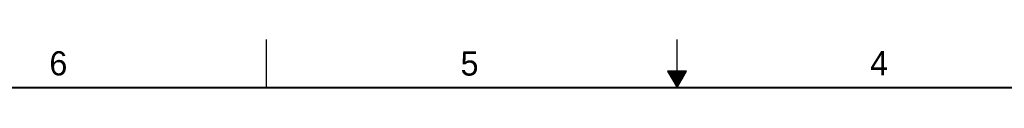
# Model space of a CAD drawing. Header units: inches. Extents: x 0 to 34, y 0 to 22.
# Tile 27 of 43: x 10.2 to 20.4, y 21.5 to 22. Entities that reach past the tile are written whole.
import ezdxf

# ---------------------------------------------------------------- set-up
doc = ezdxf.new("R2010")
doc.units = ezdxf.units.IN
doc.header["$LTSCALE"] = 1.87
doc.header["$MEASUREMENT"] = 0
doc.layers.get('0').update_dxf_attribs({"linetype": 'CONTINUOUS'})
doc.styles.add('TEXTSTYLE_2', font='txt')

msp = doc.modelspace()

# ---------------------------------------------------------------- linework, layer by layer
at = {"color": 2, "linetype": 'CONTINUOUS'}
for p, q in [((12.75, 21.5), (12.75, 22)), ((17, 21.5), (17, 22)), ((16.902, 21.67), (17, 21.5)), ((17.098, 21.67), (16.902, 21.67)), ((16.908, 21.66), (17.092, 21.66)), ((16.913, 21.65), (17.087, 21.65)), ((16.919, 21.64), (17.081, 21.64)), ((16.925, 21.63), (17.075, 21.63)), ((16.931, 21.62), (17.069, 21.62)), ((17, 21.5), (17.098, 21.67)), ((16.937, 21.61), (17.064, 21.61)), ((16.942, 21.6), (17.058, 21.6)), ((16.948, 21.59), (17.052, 21.59)), ((16.954, 21.58), (17.046, 21.58)), ((16.96, 21.57), (17.04, 21.57)), ((16.965, 21.56), (17.035, 21.56)), ((16.971, 21.55), (17.029, 21.55)), ((16.977, 21.54), (17.023, 21.54)), ((16.983, 21.53), (17.017, 21.53)), ((16.988, 21.52), (17.012, 21.52)), ((16.994, 21.51), (17.006, 21.51))]:
    msp.add_line(p, q, dxfattribs=at)
at = {"color": 7, "linetype": 'CONTINUOUS', "const_width": 0.02}
msp.add_lwpolyline([(33.5, 21.5), (0.5, 21.5)], dxfattribs=at)

# ---------------------------------------------------------------- texts
at = {"color": 2, "linetype": 'CONTINUOUS', "char_height": 0.25, "width": 0.25, "attachment_point": 1, "line_spacing_factor": 0.9, "style": 'TEXTSTYLE_2'}
for s, insert in [('6', (10.501, 21.877)), ('5', (14.758, 21.875)), ('4', (18.998, 21.878))]:
    msp.add_mtext(s, dxfattribs=dict(at, insert=insert))

doc.saveas('drawing.dxf')
